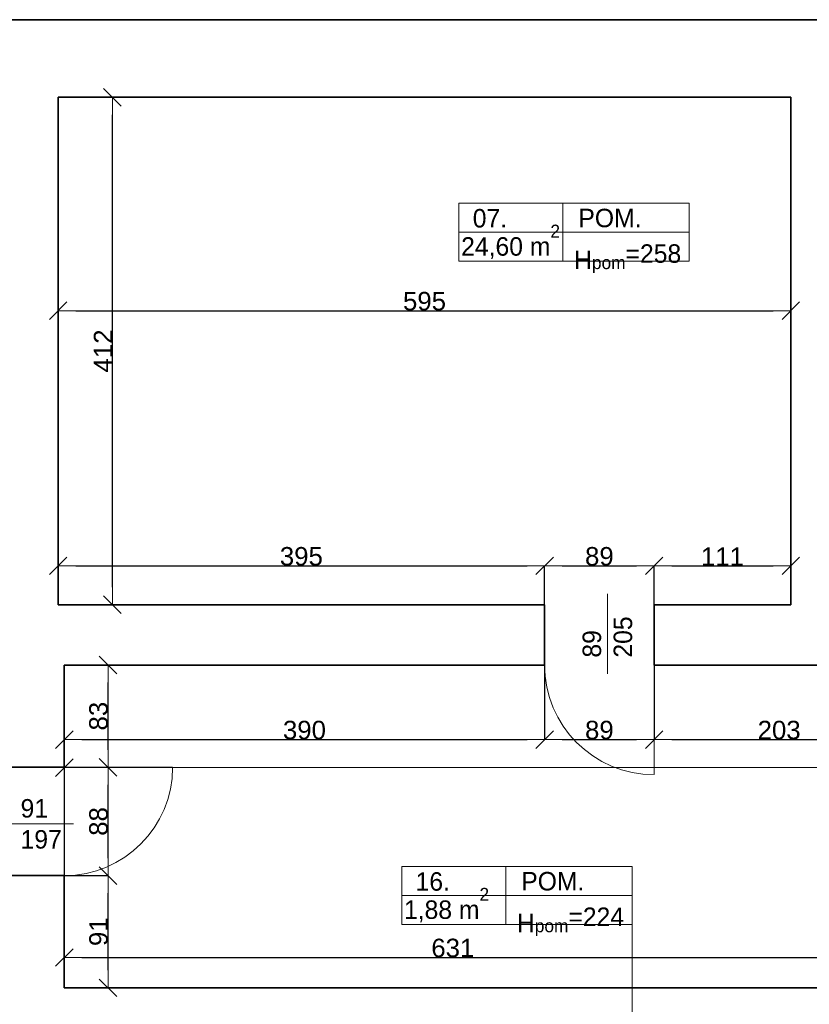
# Model space of a CAD drawing. Header units: metres. Extents: x 7506757 to 756746378, y 5735207 to 582114514.
# Tile 13 of 256: x 7534951 to 7541363, y 5802053 to 5810047. Entities that reach past the tile are written whole.
import ezdxf

# ---------------------------------------------------------------- set-up
doc = ezdxf.new("R2010")
doc.units = ezdxf.units.M
doc.header["$MEASUREMENT"] = 0
doc.header["$PDMODE"] = 2
doc.layers.get('0').update_dxf_attribs({"color": 250, "linetype": 'CONTINUOUS', "lineweight": 100, "plot": 0})
doc.layers.get('Defpoints').update_dxf_attribs({"linetype": 'CONTINUOUS'})
for name, color, linetype, lineweight in [('2D - Ogolne46', 7, 'CONTINUOUS', 18), ('7 - linia widok1', 7, 'CONTINUOUS', 13), ('ELEKTRYKA141', 7, 'CONTINUOUS', 0), ('M_OCIANA6', 5, 'CONTINUOUS', 35), ('M_OPISY1', 7, 'CONTINUOUS', 13), ('M_OPISY141', 7, 'CONTINUOUS', 0), ('opis1', 7, 'CONTINUOUS', 13)]:
    doc.layers.add(name, color=color, linetype=linetype, lineweight=lineweight)
doc.layers.add('M_OPISY', color=7, linetype='CONTINUOUS')
doc.layers.add('PWYMIAR', color=7, linetype='CONTINUOUS')
doc.styles.add('GENERATED_STYLE_1', font='arial.ttf')
doc.styles.add('GENERATED_STYLE_2', font='txt')
doc.dimstyles.new('GENERATED_STYLE__1', dxfattribs={"dimtxt": 150, "dimasz": 142.5, "dimexe": 0.18, "dimexo": 0, "dimgap": 0.09, "dimtad": 1, "dimdec": 0, "dimlfac": 0.1, "dimzin": 0, "dimdsep": 46, "dimtxsty": 'GENERATED_STYLE_1', "dimblk": 'ARROWHEAD_6', "dimblk1": 'ARROWHEAD_6', "dimblk2": 'ARROWHEAD_6', "dimcen": 0.09, "dimclrd": 251, "dimclre": 251, "dimclrt": 7, "dimazin": 0, "dimtfac": 1, "dimtdec": 4, "dimtmove": 0, "dimatfit": 3, "dimfxl": 0, "dimtolj": 1, "dimtzin": 0, "dimarcsym": 0})
doc.dimstyles.new('GENERATED_STYLE__2', dxfattribs={"dimtxt": 150, "dimasz": 142.5, "dimexe": 0.18, "dimexo": 0, "dimgap": 0.09, "dimtad": 1, "dimtih": 1, "dimtoh": 1, "dimdec": 0, "dimlfac": 0.1, "dimzin": 0, "dimdsep": 46, "dimtxsty": 'GENERATED_STYLE_1', "dimblk": 'ARROWHEAD_6', "dimblk1": 'ARROWHEAD_6', "dimblk2": 'ARROWHEAD_6', "dimcen": 0.09, "dimclrd": 251, "dimclre": 251, "dimclrt": 7, "dimazin": 0, "dimtfac": 1, "dimtdec": 4, "dimtmove": 0, "dimatfit": 3, "dimfxl": 0, "dimtolj": 1, "dimtzin": 0, "dimarcsym": 0})

# ---------------------------------------------------------------- blocks, each defined once
blk = doc.blocks.new('Linia_18', base_point=(598796, 251956.9))
at = {"layer": 'M_OPISY1', "linetype": 'Continuous'}
blk.add_hatch(color=256, dxfattribs=at).paths.add_polyline_path([(598846, 250553.7), (598842.2, 250572.8), (598831.3, 250589), (598815.1, 250599.9), (598796, 250603.7), (598776.8, 250599.9), (598760.6, 250589), (598749.8, 250572.8), (598746, 250553.7), (598749.8, 250534.5), (598760.6, 250518.3), (598776.8, 250507.5), (598796, 250503.7), (598815.1, 250507.5), (598831.3, 250518.3), (598842.2, 250534.5)], flags=0)
blk.add_circle((598796, 250553.7), 50, dxfattribs=at)
at = {"layer": 'M_OPISY141', "linetype": 'Continuous'}
blk.add_line((598796, 251956.9), (598796, 250603.7), dxfattribs=at)
blk = doc.blocks.new('ARROWHEAD_6')
at = {"color": 0, "linetype": 'Continuous', "lineweight": 0}
for p, q in [((0, 0), (-1, 0)), ((-0.5, -0.5), (0.5, 0.5))]:
    blk.add_line(p, q, dxfattribs=at)
blk = doc.blocks.new('*D4004')
at = {"layer": 'Defpoints', "color": 0, "linetype": 'Continuous', "transparency": 16777216}
for p in [(7535263.4, 5809417.5), (7541213.4, 5809417.5), (7541213.4, 5807684.4)]:
    blk.add_point(p, dxfattribs=at)
at = {"layer": 'PWYMIAR', "color": 251, "linetype": 'Continuous', "lineweight": -2, "transparency": 16777216}
for p, q in [((7535263.4, 5809417.5), (7535263.4, 5807684.2)), ((7541213.4, 5809417.5), (7541213.4, 5807684.2)), ((7535405.9, 5807684.4), (7541070.9, 5807684.4))]:
    blk.add_line(p, q, dxfattribs=at)
at = {"layer": 'PWYMIAR', "color": 251, "linetype": 'Continuous', "lineweight": -2, "transparency": 16777216, "xscale": 142.5, "yscale": 142.5, "zscale": 142.5, "rotation": 180}
blk.add_blockref('ARROWHEAD_6', (7535263.4, 5807684.4), dxfattribs=at)
at = {"layer": 'PWYMIAR', "color": 251, "linetype": 'Continuous', "lineweight": -2, "transparency": 16777216, "xscale": 142.5, "yscale": 142.5, "zscale": 142.5}
blk.add_blockref('ARROWHEAD_6', (7541213.4, 5807684.4), dxfattribs=at)
at = {"layer": 'PWYMIAR', "color": 7, "linetype": 'Continuous', "lineweight": 13, "transparency": 16777216, "insert": (7538238.4, 5807761.1), "char_height": 150, "attachment_point": 5, "style": 'GENERATED_STYLE_1'}
blk.add_mtext('\\A1;595', dxfattribs=at)
blk = doc.blocks.new('*D4005')
at = {"layer": 'Defpoints', "color": 0, "linetype": 'Continuous', "transparency": 16777216}
for p in [(7535263.4, 5809417.5), (7535703.4, 5809417.5), (7535263.4, 5805297.5)]:
    blk.add_point(p, dxfattribs=at)
at = {"layer": 'PWYMIAR', "color": 251, "linetype": 'Continuous', "lineweight": -2, "transparency": 16777216}
for p, q in [((7535263.4, 5809417.5), (7535703.6, 5809417.5)), ((7535703.4, 5805440), (7535703.4, 5809275)), ((7535263.4, 5805297.5), (7535703.6, 5805297.5))]:
    blk.add_line(p, q, dxfattribs=at)
at = {"layer": 'PWYMIAR', "color": 251, "linetype": 'Continuous', "lineweight": -2, "transparency": 16777216, "xscale": 142.5, "yscale": 142.5, "zscale": 142.5}
for p, rotation in [((7535703.4, 5809417.5), 90), ((7535703.4, 5805297.5), 270)]:
    blk.add_blockref('ARROWHEAD_6', p, dxfattribs=dict(at, rotation=rotation))
at = {"layer": 'PWYMIAR', "color": 7, "linetype": 'Continuous', "lineweight": 13, "transparency": 16777216, "insert": (7535628, 5807357.5), "char_height": 150, "attachment_point": 5, "rotation": 90, "style": 'GENERATED_STYLE_1'}
blk.add_mtext('\\A1;412', dxfattribs=at)
blk = doc.blocks.new('*D4006')
at = {"layer": 'Defpoints', "color": 0, "linetype": 'Continuous', "transparency": 16777216}
for p in [(7539213.4, 5805612.9), (7535263.4, 5805297.5), (7539213.4, 5805297.5)]:
    blk.add_point(p, dxfattribs=at)
at = {"layer": 'PWYMIAR', "color": 251, "linetype": 'Continuous', "lineweight": -2, "transparency": 16777216}
for p, q in [((7535263.4, 5805297.5), (7535263.4, 5805613)), ((7535405.9, 5805612.9), (7539070.9, 5805612.9)), ((7539213.4, 5805297.5), (7539213.4, 5805613))]:
    blk.add_line(p, q, dxfattribs=at)
at = {"layer": 'PWYMIAR', "color": 251, "linetype": 'Continuous', "lineweight": -2, "transparency": 16777216, "xscale": 142.5, "yscale": 142.5, "zscale": 142.5, "rotation": 180}
blk.add_blockref('ARROWHEAD_6', (7535263.4, 5805612.9), dxfattribs=at)
at = {"layer": 'PWYMIAR', "color": 251, "linetype": 'Continuous', "lineweight": -2, "transparency": 16777216, "xscale": 142.5, "yscale": 142.5, "zscale": 142.5}
blk.add_blockref('ARROWHEAD_6', (7539213.4, 5805612.9), dxfattribs=at)
at = {"layer": 'PWYMIAR', "color": 7, "linetype": 'Continuous', "lineweight": 13, "transparency": 16777216, "insert": (7537238.4, 5805689.6), "char_height": 150, "attachment_point": 5, "style": 'GENERATED_STYLE_1'}
blk.add_mtext('\\A1;395', dxfattribs=at)
blk = doc.blocks.new('*D4007')
at = {"layer": 'Defpoints', "color": 0, "linetype": 'Continuous', "transparency": 16777216}
for p in [(7540103.4, 5805612.9), (7539213.4, 5805297.5), (7540103.4, 5805297.5)]:
    blk.add_point(p, dxfattribs=at)
at = {"layer": 'PWYMIAR', "color": 251, "linetype": 'Continuous', "lineweight": -2, "transparency": 16777216}
for p, q in [((7539213.4, 5805297.5), (7539213.4, 5805613)), ((7539355.9, 5805612.9), (7539960.9, 5805612.9)), ((7540103.4, 5805297.5), (7540103.4, 5805613))]:
    blk.add_line(p, q, dxfattribs=at)
at = {"layer": 'PWYMIAR', "color": 251, "linetype": 'Continuous', "lineweight": -2, "transparency": 16777216, "xscale": 142.5, "yscale": 142.5, "zscale": 142.5, "rotation": 180}
blk.add_blockref('ARROWHEAD_6', (7539213.4, 5805612.9), dxfattribs=at)
at = {"layer": 'PWYMIAR', "color": 251, "linetype": 'Continuous', "lineweight": -2, "transparency": 16777216, "xscale": 142.5, "yscale": 142.5, "zscale": 142.5}
blk.add_blockref('ARROWHEAD_6', (7540103.4, 5805612.9), dxfattribs=at)
at = {"layer": 'PWYMIAR', "color": 7, "linetype": 'Continuous', "lineweight": 13, "transparency": 16777216, "insert": (7539658.4, 5805689.5), "char_height": 150, "attachment_point": 5, "style": 'GENERATED_STYLE_1'}
blk.add_mtext('\\A1;89', dxfattribs=at)
blk = doc.blocks.new('*D4008')
at = {"layer": 'Defpoints', "color": 0, "linetype": 'Continuous', "transparency": 16777216}
for p in [(7541213.4, 5805612.9), (7540103.4, 5805297.5), (7541213.4, 5805297.5)]:
    blk.add_point(p, dxfattribs=at)
at = {"layer": 'PWYMIAR', "color": 251, "linetype": 'Continuous', "lineweight": -2, "transparency": 16777216}
for p, q in [((7540103.4, 5805297.5), (7540103.4, 5805613)), ((7540245.9, 5805612.9), (7541070.9, 5805612.9)), ((7541213.4, 5805297.5), (7541213.4, 5805613))]:
    blk.add_line(p, q, dxfattribs=at)
at = {"layer": 'PWYMIAR', "color": 251, "linetype": 'Continuous', "lineweight": -2, "transparency": 16777216, "xscale": 142.5, "yscale": 142.5, "zscale": 142.5, "rotation": 180}
blk.add_blockref('ARROWHEAD_6', (7540103.4, 5805612.9), dxfattribs=at)
at = {"layer": 'PWYMIAR', "color": 251, "linetype": 'Continuous', "lineweight": -2, "transparency": 16777216, "xscale": 142.5, "yscale": 142.5, "zscale": 142.5}
blk.add_blockref('ARROWHEAD_6', (7541213.4, 5805612.9), dxfattribs=at)
at = {"layer": 'PWYMIAR', "color": 7, "linetype": 'Continuous', "lineweight": 13, "transparency": 16777216, "insert": (7540658.4, 5805688.2), "char_height": 150, "attachment_point": 5, "style": 'GENERATED_STYLE_1'}
blk.add_mtext('\\A1;111', dxfattribs=at)
blk = doc.blocks.new('*D4027')
at = {"layer": 'Defpoints', "color": 0, "linetype": 'Continuous', "transparency": 16777216}
for p in [(7535313.4, 5803097.5), (7535668.3, 5803097.5), (7535313.4, 5802186.9)]:
    blk.add_point(p, dxfattribs=at)
at = {"layer": 'PWYMIAR', "color": 251, "linetype": 'Continuous', "lineweight": -2, "transparency": 16777216}
for p, q in [((7535313.4, 5803097.5), (7535668.5, 5803097.5)), ((7535668.3, 5802329.4), (7535668.3, 5802955)), ((7535313.4, 5802186.9), (7535668.5, 5802186.9))]:
    blk.add_line(p, q, dxfattribs=at)
at = {"layer": 'PWYMIAR', "color": 251, "linetype": 'Continuous', "lineweight": -2, "transparency": 16777216, "xscale": 142.5, "yscale": 142.5, "zscale": 142.5}
for p, rotation in [((7535668.3, 5803097.5), 90), ((7535668.3, 5802186.9), 270)]:
    blk.add_blockref('ARROWHEAD_6', p, dxfattribs=dict(at, rotation=rotation))
at = {"layer": 'PWYMIAR', "color": 7, "linetype": 'Continuous', "lineweight": 13, "transparency": 16777216, "insert": (7535591.6, 5802642.2), "char_height": 150, "attachment_point": 5, "rotation": 90, "style": 'GENERATED_STYLE_1'}
blk.add_mtext('\\A1;91', dxfattribs=at)
blk = doc.blocks.new('*D4028')
at = {"layer": 'Defpoints', "color": 0, "linetype": 'Continuous', "transparency": 16777216}
for p in [(7535313.4, 5803977.5), (7535668.3, 5803977.5), (7535313.4, 5803097.5)]:
    blk.add_point(p, dxfattribs=at)
at = {"layer": 'PWYMIAR', "color": 251, "linetype": 'Continuous', "lineweight": -2, "transparency": 16777216}
for p, q in [((7535313.4, 5803977.5), (7535668.5, 5803977.5)), ((7535668.3, 5803240), (7535668.3, 5803835)), ((7535313.4, 5803097.5), (7535668.5, 5803097.5))]:
    blk.add_line(p, q, dxfattribs=at)
at = {"layer": 'PWYMIAR', "color": 251, "linetype": 'Continuous', "lineweight": -2, "transparency": 16777216, "xscale": 142.5, "yscale": 142.5, "zscale": 142.5}
for p, rotation in [((7535668.3, 5803977.5), 90), ((7535668.3, 5803097.5), 270)]:
    blk.add_blockref('ARROWHEAD_6', p, dxfattribs=dict(at, rotation=rotation))
at = {"layer": 'PWYMIAR', "color": 7, "linetype": 'Continuous', "lineweight": 13, "transparency": 16777216, "insert": (7535591.6, 5803537.5), "char_height": 150, "attachment_point": 5, "rotation": 90, "style": 'GENERATED_STYLE_1'}
blk.add_mtext('\\A1;88', dxfattribs=at)
blk = doc.blocks.new('*D4029')
at = {"layer": 'Defpoints', "color": 0, "linetype": 'Continuous', "transparency": 16777216}
for p in [(7535313.4, 5804807.5), (7535668.3, 5804807.5), (7535313.4, 5803977.5)]:
    blk.add_point(p, dxfattribs=at)
at = {"layer": 'PWYMIAR', "color": 251, "linetype": 'Continuous', "lineweight": -2, "transparency": 16777216}
for p, q in [((7535313.4, 5804807.5), (7535668.5, 5804807.5)), ((7535668.3, 5804120), (7535668.3, 5804665)), ((7535313.4, 5803977.5), (7535668.5, 5803977.5))]:
    blk.add_line(p, q, dxfattribs=at)
at = {"layer": 'PWYMIAR', "color": 251, "linetype": 'Continuous', "lineweight": -2, "transparency": 16777216, "xscale": 142.5, "yscale": 142.5, "zscale": 142.5}
for p, rotation in [((7535668.3, 5804807.5), 90), ((7535668.3, 5803977.5), 270)]:
    blk.add_blockref('ARROWHEAD_6', p, dxfattribs=dict(at, rotation=rotation))
at = {"layer": 'PWYMIAR', "color": 7, "linetype": 'Continuous', "lineweight": 13, "transparency": 16777216, "insert": (7535591.6, 5804392.5), "char_height": 150, "attachment_point": 5, "rotation": 90, "style": 'GENERATED_STYLE_1'}
blk.add_mtext('\\A1;83', dxfattribs=at)
blk = doc.blocks.new('*D4030')
at = {"layer": 'Defpoints', "color": 0, "linetype": 'Continuous', "transparency": 16777216}
for p in [(7541623.5, 5802432.8), (7535313.4, 5802186.9), (7541623.5, 5802196.9)]:
    blk.add_point(p, dxfattribs=at)
at = {"layer": 'PWYMIAR', "color": 251, "linetype": 'Continuous', "lineweight": -2, "transparency": 16777216}
for p, q in [((7535313.4, 5802186.9), (7535313.4, 5802433)), ((7535455.9, 5802432.8), (7541481, 5802432.8)), ((7541623.5, 5802196.9), (7541623.5, 5802433))]:
    blk.add_line(p, q, dxfattribs=at)
at = {"layer": 'PWYMIAR', "color": 251, "linetype": 'Continuous', "lineweight": -2, "transparency": 16777216, "xscale": 142.5, "yscale": 142.5, "zscale": 142.5, "rotation": 180}
blk.add_blockref('ARROWHEAD_6', (7535313.4, 5802432.8), dxfattribs=at)
at = {"layer": 'PWYMIAR', "color": 251, "linetype": 'Continuous', "lineweight": -2, "transparency": 16777216, "xscale": 142.5, "yscale": 142.5, "zscale": 142.5}
blk.add_blockref('ARROWHEAD_6', (7541623.5, 5802432.8), dxfattribs=at)
at = {"layer": 'PWYMIAR', "color": 7, "linetype": 'Continuous', "lineweight": 13, "transparency": 16777216, "insert": (7538468.4, 5802509.5), "char_height": 150, "attachment_point": 5, "style": 'GENERATED_STYLE_1'}
blk.add_mtext('\\A1;631', dxfattribs=at)
blk = doc.blocks.new('*D4108')
at = {"layer": 'Defpoints', "color": 0, "linetype": 'Continuous', "transparency": 16777216}
for p in [(7535313.4, 5804807.5), (7539213.4, 5804807.5), (7539213.4, 5804202.1)]:
    blk.add_point(p, dxfattribs=at)
at = {"layer": 'PWYMIAR', "color": 251, "linetype": 'Continuous', "lineweight": -2, "transparency": 16777216}
for p, q in [((7535313.4, 5804807.5), (7535313.4, 5804201.9)), ((7539213.4, 5804807.5), (7539213.4, 5804201.9)), ((7535455.9, 5804202.1), (7539070.9, 5804202.1))]:
    blk.add_line(p, q, dxfattribs=at)
at = {"layer": 'PWYMIAR', "color": 251, "linetype": 'Continuous', "lineweight": -2, "transparency": 16777216, "xscale": 142.5, "yscale": 142.5, "zscale": 142.5, "rotation": 180}
blk.add_blockref('ARROWHEAD_6', (7535313.4, 5804202.1), dxfattribs=at)
at = {"layer": 'PWYMIAR', "color": 251, "linetype": 'Continuous', "lineweight": -2, "transparency": 16777216, "xscale": 142.5, "yscale": 142.5, "zscale": 142.5}
blk.add_blockref('ARROWHEAD_6', (7539213.4, 5804202.1), dxfattribs=at)
at = {"layer": 'PWYMIAR', "color": 7, "linetype": 'Continuous', "lineweight": 13, "transparency": 16777216, "insert": (7537263.4, 5804278.8), "char_height": 150, "attachment_point": 5, "style": 'GENERATED_STYLE_1'}
blk.add_mtext('\\A1;390', dxfattribs=at)
blk = doc.blocks.new('*D4109')
at = {"layer": 'Defpoints', "color": 0, "linetype": 'Continuous', "transparency": 16777216}
for p in [(7540103.4, 5805297.5), (7539213.4, 5804807.5), (7540103.4, 5804202.1)]:
    blk.add_point(p, dxfattribs=at)
at = {"layer": 'PWYMIAR', "color": 251, "linetype": 'Continuous', "lineweight": -2, "transparency": 16777216}
for p, q in [((7540103.4, 5805297.5), (7540103.4, 5804201.9)), ((7539213.4, 5804807.5), (7539213.4, 5804201.9)), ((7539355.9, 5804202.1), (7539960.9, 5804202.1))]:
    blk.add_line(p, q, dxfattribs=at)
at = {"layer": 'PWYMIAR', "color": 251, "linetype": 'Continuous', "lineweight": -2, "transparency": 16777216, "xscale": 142.5, "yscale": 142.5, "zscale": 142.5, "rotation": 180}
blk.add_blockref('ARROWHEAD_6', (7539213.4, 5804202.1), dxfattribs=at)
at = {"layer": 'PWYMIAR', "color": 251, "linetype": 'Continuous', "lineweight": -2, "transparency": 16777216, "xscale": 142.5, "yscale": 142.5, "zscale": 142.5}
blk.add_blockref('ARROWHEAD_6', (7540103.4, 5804202.1), dxfattribs=at)
at = {"layer": 'PWYMIAR', "color": 7, "linetype": 'Continuous', "lineweight": 13, "transparency": 16777216, "insert": (7539658.4, 5804278.7), "char_height": 150, "attachment_point": 5, "style": 'GENERATED_STYLE_1'}
blk.add_mtext('\\A1;89', dxfattribs=at)
blk = doc.blocks.new('*D4110')
at = {"layer": 'Defpoints', "color": 0, "linetype": 'Continuous', "transparency": 16777216}
for p in [(7540103.4, 5805297.5), (7542133.4, 5804807.5), (7542133.4, 5804202.1)]:
    blk.add_point(p, dxfattribs=at)
at = {"layer": 'PWYMIAR', "color": 251, "linetype": 'Continuous', "lineweight": -2, "transparency": 16777216}
for p, q in [((7540103.4, 5805297.5), (7540103.4, 5804201.9)), ((7542133.4, 5804807.5), (7542133.4, 5804201.9)), ((7540245.9, 5804202.1), (7541990.9, 5804202.1))]:
    blk.add_line(p, q, dxfattribs=at)
at = {"layer": 'PWYMIAR', "color": 251, "linetype": 'Continuous', "lineweight": -2, "transparency": 16777216, "xscale": 142.5, "yscale": 142.5, "zscale": 142.5, "rotation": 180}
blk.add_blockref('ARROWHEAD_6', (7540103.4, 5804202.1), dxfattribs=at)
at = {"layer": 'PWYMIAR', "color": 251, "linetype": 'Continuous', "lineweight": -2, "transparency": 16777216, "xscale": 142.5, "yscale": 142.5, "zscale": 142.5}
blk.add_blockref('ARROWHEAD_6', (7542133.4, 5804202.1), dxfattribs=at)
at = {"layer": 'PWYMIAR', "color": 7, "linetype": 'Continuous', "lineweight": 13, "transparency": 16777216, "insert": (7541118.4, 5804278.8), "char_height": 150, "attachment_point": 5, "style": 'GENERATED_STYLE_1'}
blk.add_mtext('\\A1;203', dxfattribs=at)
blk = doc.blocks.new('*D4115')
at = {"layer": 'Defpoints', "color": 0, "linetype": 'Continuous', "transparency": 16777216}
for p in [(7535313.8, 5803974.5), (7549723.5, 5802247.5), (7535313.4, 5802186.9)]:
    blk.add_point(p, dxfattribs=at)
at = {"layer": 'PWYMIAR', "color": 251, "linetype": 'Continuous', "lineweight": -2, "transparency": 16777216}
for p, q in [((7535313.4, 5802186.9), (7535313.8, 5803974.7)), ((7549581.3, 5803971.6), (7535456.3, 5803974.5)), ((7549723.5, 5802247.5), (7549723.8, 5803971.7))]:
    blk.add_line(p, q, dxfattribs=at)
at = {"layer": 'PWYMIAR', "color": 251, "linetype": 'Continuous', "lineweight": -2, "transparency": 16777216, "xscale": 142.5, "yscale": 142.5, "zscale": 142.5}
for p, rotation in [((7535313.8, 5803974.5), 179.9882798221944), ((7549723.8, 5803971.6), 359.9882798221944)]:
    blk.add_blockref('ARROWHEAD_6', p, dxfattribs=dict(at, rotation=rotation))
at = {"layer": 'PWYMIAR', "color": 7, "linetype": 'Continuous', "lineweight": 13, "transparency": 16777216, "insert": (7542518.8, 5804048.4), "char_height": 150, "attachment_point": 5, "rotation": 359.98828, "style": 'GENERATED_STYLE_1'}
blk.add_mtext('\\A1;1441', dxfattribs=at)

msp = doc.modelspace()

# ---------------------------------------------------------------- linework, layer by layer
at = {"layer": '7 - linia widok1', "linetype": 'Continuous'}
for p, q in [((7539723.2, 5804736.3), (7539723.2, 5805386)), ((7534753.4, 5803518.3), (7535387.9, 5803518.3))]:
    msp.add_line(p, q, dxfattribs=at)
at = {"layer": 'ELEKTRYKA141', "linetype": 'Continuous'}
for p, q in [((7540103.4, 5804807.5), (7540103.4, 5803917.5)), ((7535313.4, 5803977.5), (7536192.4, 5803977.5))]:
    msp.add_line(p, q, dxfattribs=at)
at = {"layer": 'ELEKTRYKA141'}
msp.add_line((7535313.4, 5803977.5), (7535313.4, 5803098.5), dxfattribs=at)
at = {"layer": 'ELEKTRYKA141', "linetype": 'Continuous'}
for centre, radius, start, end in [((7540103.4, 5804807.5), 890, 180, 270), ((7535313.4, 5803976.5), 879, 270, 0)]:
    msp.add_arc(centre, radius, start, end, dxfattribs=at)
at = {"layer": 'M_OCIANA6'}
msp.add_line((7550263.4, 5810047.5), (7534593.4, 5810047.5), dxfattribs=at)
at = {"layer": 'M_OCIANA6', "linetype": 'Continuous'}
for p, q in [((7535263.4, 5805297.5), (7535263.4, 5809417.5)), ((7535263.4, 5809417.5), (7541213.4, 5809417.5)), ((7541213.4, 5809417.5), (7541213.4, 5805297.5)), ((7539213.4, 5805297.5), (7535263.4, 5805297.5)), ((7539213.4, 5804807.5), (7539213.4, 5805297.5)), ((7541213.4, 5805297.5), (7540103.4, 5805297.5)), ((7540103.4, 5804807.5), (7540103.4, 5805297.5)), ((7535313.4, 5804807.5), (7539213.4, 5804807.5)), ((7535313.4, 5803977.5), (7535313.4, 5804807.5)), ((7540103.4, 5804807.5), (7542133.4, 5804807.5)), ((7534863.4, 5803977.5), (7535313.4, 5803977.5)), ((7534863.4, 5803097.5), (7535313.4, 5803097.5)), ((7535313.4, 5802186.9), (7535313.4, 5803098.5)), ((7541623.5, 5802186.9), (7535313.4, 5802186.9))]:
    msp.add_line(p, q, dxfattribs=at)
at = {"layer": 'M_OPISY141', "linetype": 'Continuous'}
for p, q in [((7538517.8, 5808556.6), (7540388.9, 5808556.6)), ((7538517.8, 5808085.5), (7538517.8, 5808556.6)), ((7539362.4, 5808556.6), (7539362.4, 5808085.5)), ((7540388.9, 5808556.6), (7540388.9, 5808085.5)), ((7538517.8, 5808321), (7540388.9, 5808321)), ((7540388.9, 5808085.5), (7538517.8, 5808085.5)), ((7538053.6, 5803171.6), (7539924.6, 5803171.6)), ((7538053.6, 5802700.5), (7538053.6, 5803171.6)), ((7538898.2, 5803171.6), (7538898.2, 5802700.5)), ((7539924.6, 5803171.6), (7539924.6, 5802700.5)), ((7538053.6, 5802936), (7539924.6, 5802936)), ((7539924.6, 5802700.5), (7538053.6, 5802700.5))]:
    msp.add_line(p, q, dxfattribs=at)

# ---------------------------------------------------------------- block references
at = {"layer": 'M_OPISY', "linetype": 'Continuous'}
msp.add_blockref('Linia_18', (7539924.6, 5802936), dxfattribs=at)

# ---------------------------------------------------------------- texts
at = {"layer": '2D - Ogolne46', "linetype": 'Continuous', "char_height": 150, "attachment_point": 7, "style": 'GENERATED_STYLE_2'}
for s, insert in [('{24,60 m\\A1{\\H0.7x;\\S2^  ;}}', (7538536, 5808103.4)), ('{1,88 m\\A1{\\H0.7x;\\S2^  ;}}', (7538071.8, 5802718.4))]:
    msp.add_mtext(s, dxfattribs=dict(at, insert=insert))
at = {"layer": 'opis1', "linetype": 'Continuous', "char_height": 150, "attachment_point": 1, "style": 'GENERATED_STYLE_2'}
for s, insert in [('{07.}', (7538630.3, 5808510.3)), ('{POM.}', (7539488, 5808512.4)), ('{H\\A1{\\H0.7x;\\S ^ pom;}=258}', (7539453.3, 5808274.7)), ('{16.}', (7538166.1, 5803125.3)), ('{POM.}', (7539023.8, 5803127.4)), ('{H\\A1{\\H0.7x;\\S ^ pom;}=224}', (7538989.1, 5802889.8))]:
    msp.add_mtext(s, dxfattribs=dict(at, insert=insert))
at = {"layer": 'opis1', "linetype": 'Continuous', "char_height": 150, "attachment_point": 1, "line_spacing_factor": 1.007581, "style": 'GENERATED_STYLE_2'}
for s, insert, width, rotation in [('{89\\P205}', (7539522.4, 5804867.7), 487.115, 90), ('{91\\P197}', (7534958.1, 5803719.1), 859.483, 359.99638)]:
    msp.add_mtext(s, dxfattribs=dict(at, insert=insert, width=width, rotation=rotation))

# ---------------------------------------------------------------- dimensions: what is measured, and where the dimension line sits
at = {"layer": 'PWYMIAR', "color": 251, "linetype": 'Continuous', "lineweight": 13}
for base, p1, p2, angle, picture, middle in [((7535703.4, 5809417.5), (7535263.4, 5805297.5), (7535263.4, 5809417.5), 90, '*D4005', (7535628, 5807357.5)), ((7535668.3, 5804807.5), (7535313.4, 5803977.5), (7535313.4, 5804807.5), 90, '*D4029', (7535591.6, 5804392.5)), ((7535313.8, 5803974.5), (7549723.5, 5802247.5), (7535313.4, 5802186.9), 179.98828, '*D4115', (7542518.8, 5804048.4)), ((7535668.3, 5803977.5), (7535313.4, 5803097.5), (7535313.4, 5803977.5), 90, '*D4028', (7535591.6, 5803537.5)), ((7535668.3, 5803097.5), (7535313.4, 5802186.9), (7535313.4, 5803097.5), 90, '*D4027', (7535591.6, 5802642.2))]:
    dim = msp.add_linear_dim(base=base, p1=p1, p2=p2, angle=angle, dimstyle='GENERATED_STYLE__1', dxfattribs=at)
    dim.commit()
    dim.dimension.update_dxf_attribs({"geometry": picture, "text_midpoint": middle})
for base, p1, p2, picture, middle in [((7541213.4, 5807684.4), (7535263.4, 5809417.5), (7541213.4, 5809417.5), '*D4004', (7538238.4, 5807761.1)), ((7539213.4, 5805612.9), (7535263.4, 5805297.5), (7539213.4, 5805297.5), '*D4006', (7537238.4, 5805689.6)), ((7540103.4, 5805612.9), (7539213.4, 5805297.5), (7540103.4, 5805297.5), '*D4007', (7539658.4, 5805689.5)), ((7541213.4, 5805612.9), (7540103.4, 5805297.5), (7541213.4, 5805297.5), '*D4008', (7540658.4, 5805688.2)), ((7540103.4, 5804202.1), (7539213.4, 5804807.5), (7540103.4, 5805297.5), '*D4109', (7539658.4, 5804278.7)), ((7542133.4, 5804202.1), (7540103.4, 5805297.5), (7542133.4, 5804807.5), '*D4110', (7541118.4, 5804278.8)), ((7539213.4, 5804202.1), (7535313.4, 5804807.5), (7539213.4, 5804807.5), '*D4108', (7537263.4, 5804278.8)), ((7541623.5, 5802432.8), (7535313.4, 5802186.9), (7541623.5, 5802196.9), '*D4030', (7538468.4, 5802509.5))]:
    dim = msp.add_linear_dim(base=base, p1=p1, p2=p2, dimstyle='GENERATED_STYLE__2', dxfattribs=at)
    dim.commit()
    dim.dimension.update_dxf_attribs({"geometry": picture, "text_midpoint": middle})

doc.saveas('drawing.dxf')
